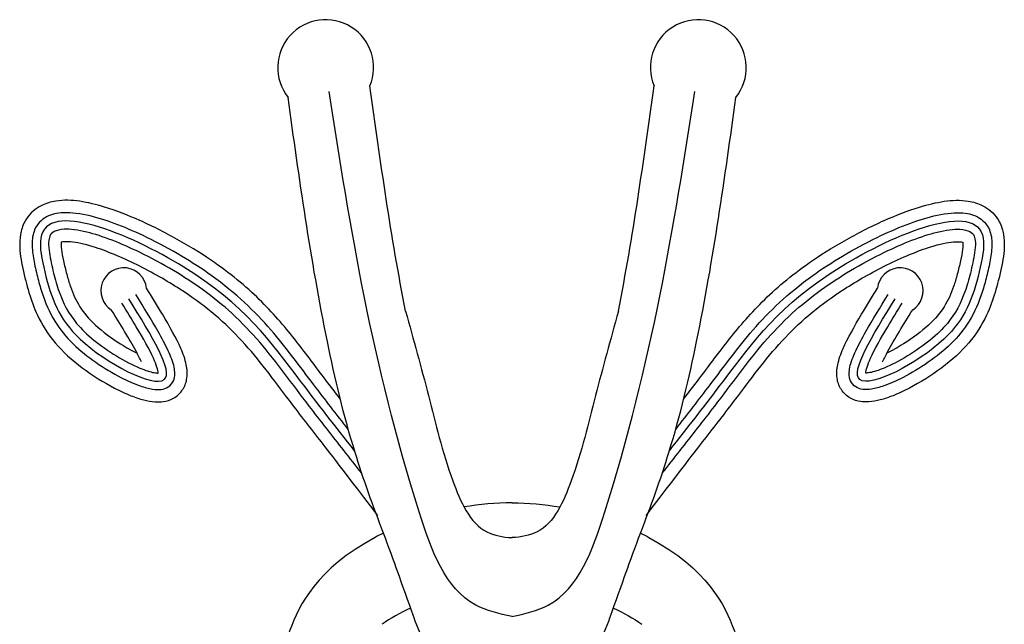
# Model space of a CAD drawing. Header units: millimetres. Extents: x 0 to 5.12, y 0 to 1.7.
# Tile 4 of 8: x 1.6065 to 1.6601, y 0.9391 to 0.972. Entities that reach past the tile are written whole.
import ezdxf

# ---------------------------------------------------------------- set-up
doc = ezdxf.new("R2010")
doc.units = ezdxf.units.MM

msp = doc.modelspace()

# ---------------------------------------------------------------- linework, layer by layer
at = {"color": 7, "linetype": 'Continuous'}
for centre, radius, start, end in [((1.623177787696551, 0.9693652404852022), 0.002609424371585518, 337.4713067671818, 218.3289215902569), ((1.643457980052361, 0.9693652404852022), 0.002609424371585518, 321.671078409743, 202.5286932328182), ((1.612186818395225, 0.9572211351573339), 0.001244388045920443, 6.499685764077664, 237.1060457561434), ((1.654448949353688, 0.9572211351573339), 0.001244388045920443, 302.8939542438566, 173.5003142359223)]:
    msp.add_arc(centre, radius, start, end, dxfattribs=at)
for start_param, end_param in [(4.701452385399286, 4.924841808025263), (4.701452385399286, 4.924841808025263), (5.338215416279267, 5.385445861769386), (5.338215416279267, 5.385445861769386)]:
    msp.add_ellipse((1.633317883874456, 0.9375777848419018), major_axis=(-0.01177129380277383, -0.0001872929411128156), ratio=0.6873884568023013, start_param=start_param, end_param=end_param, dxfattribs=at)
at = {"color": 7, "linetype": 'Continuous', "extrusion": (0, 0, -1)}
for start_param, end_param in [(4.701452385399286, 4.924841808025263), (4.701452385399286, 4.924841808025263), (5.338215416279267, 5.385445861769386), (5.338215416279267, 5.385445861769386)]:
    msp.add_ellipse((1.633317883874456, 0.9375777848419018), major_axis=(0.01177129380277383, -0.0001872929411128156), ratio=0.6873884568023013, start_param=start_param, end_param=end_param, dxfattribs=at)
at = {"color": 7, "linetype": 'Continuous'}
for points in [[(1.62752928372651, 0.9561055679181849), (1.626727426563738, 0.9601641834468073), (1.626160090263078, 0.9642432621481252), (1.62558808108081, 0.9683654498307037)], [(1.639106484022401, 0.9561055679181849), (1.639908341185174, 0.9601641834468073), (1.640475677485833, 0.9642432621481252), (1.641047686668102, 0.9683654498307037)], [(1.627801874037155, 0.9399442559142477), (1.627228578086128, 0.9396804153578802), (1.62670633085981, 0.9393796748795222), (1.626245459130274, 0.9390559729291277)], [(1.627801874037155, 0.9399442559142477), (1.627228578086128, 0.9396804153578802), (1.62670633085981, 0.9393796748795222), (1.626245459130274, 0.9390559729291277)], [(1.638833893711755, 0.9399442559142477), (1.639407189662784, 0.9396804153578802), (1.6399294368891, 0.9393796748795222), (1.640390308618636, 0.9390559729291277)], [(1.638833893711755, 0.9399442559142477), (1.639407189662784, 0.9396804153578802), (1.6399294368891, 0.9393796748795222), (1.640390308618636, 0.9390559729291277)]]:
    msp.add_open_spline(points, degree=3, dxfattribs=at)
at = {"color": 252, "linetype": 'Continuous'}
for points in [[(1.633317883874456, 0.9394767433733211), (1.63134301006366, 0.940104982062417), (1.628267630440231, 0.9451764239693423), (1.623359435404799, 0.9680561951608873)], [(1.633317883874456, 0.9394767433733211), (1.635292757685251, 0.940104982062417), (1.638368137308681, 0.9451764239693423), (1.643276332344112, 0.9680561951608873)]]:
    msp.add_spline(points, degree=3, dxfattribs=at)
at = {"color": 7, "linetype": 'Continuous'}
for points, knots in [([(1.633317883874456, 0.9336763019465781), (1.63105184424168, 0.933653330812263), (1.629906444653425, 0.9352952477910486), (1.629115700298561, 0.9365465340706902), (1.628175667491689, 0.9388617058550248), (1.62773922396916, 0.9401367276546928), (1.627302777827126, 0.9413110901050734), (1.626899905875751, 0.9424854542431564), (1.626597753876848, 0.9432907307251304), (1.625761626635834, 0.9454907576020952), (1.625232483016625, 0.9469435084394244), (1.624159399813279, 0.9504180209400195), (1.62368194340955, 0.9524519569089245), (1.622349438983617, 0.9589511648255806), (1.621737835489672, 0.96337226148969), (1.62113078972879, 0.9677469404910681)], [0.09771276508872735, 0.09771276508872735, 0.09771276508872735, 0.09771276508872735, 0.8651173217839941, 0.8651173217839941, 2.038071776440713, 2.038071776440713, 3.001207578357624, 3.001207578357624, 3.964343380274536, 3.964343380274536, 5.890614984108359, 5.890614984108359, 8.529257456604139, 8.529257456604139, 14.44684566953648, 14.44684566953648, 14.44684566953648, 14.44684566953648]), ([(1.633317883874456, 0.9336763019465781), (1.635583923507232, 0.933653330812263), (1.636729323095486, 0.9352952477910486), (1.637520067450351, 0.9365465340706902), (1.638460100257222, 0.9388617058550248), (1.638896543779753, 0.9401367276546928), (1.639332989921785, 0.9413110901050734), (1.639735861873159, 0.9424854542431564), (1.640038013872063, 0.9432907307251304), (1.640874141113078, 0.9454907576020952), (1.641403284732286, 0.9469435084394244), (1.642476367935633, 0.9504180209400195), (1.642953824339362, 0.9524519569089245), (1.644286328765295, 0.9589511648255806), (1.644897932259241, 0.96337226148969), (1.645504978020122, 0.9677469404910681)], [0.09771276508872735, 0.09771276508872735, 0.09771276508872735, 0.09771276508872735, 0.8651173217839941, 0.8651173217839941, 2.038071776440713, 2.038071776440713, 3.001207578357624, 3.001207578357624, 3.964343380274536, 3.964343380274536, 5.890614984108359, 5.890614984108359, 8.529257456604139, 8.529257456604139, 14.44684566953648, 14.44684566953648, 14.44684566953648, 14.44684566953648]), ([(1.623973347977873, 0.9513270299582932), (1.623707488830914, 0.9516706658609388), (1.623445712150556, 0.9520111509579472), (1.622646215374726, 0.9530591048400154), (1.622135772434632, 0.9537575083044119), (1.6210211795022, 0.9551756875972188), (1.620418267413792, 0.9558924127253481), (1.618978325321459, 0.957325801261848), (1.618143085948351, 0.9580406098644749), (1.616552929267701, 0.9591496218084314), (1.615917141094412, 0.9595507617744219), (1.614537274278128, 0.9603338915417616), (1.613801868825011, 0.960710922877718), (1.612420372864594, 0.9613286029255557), (1.611774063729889, 0.9615805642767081), (1.610685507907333, 0.9619130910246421), (1.610236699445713, 0.9620221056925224), (1.609354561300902, 0.9621477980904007), (1.608926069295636, 0.9621667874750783), (1.608223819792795, 0.9620570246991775), (1.607954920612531, 0.9619802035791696), (1.607545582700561, 0.9617708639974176), (1.607390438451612, 0.961666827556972), (1.607119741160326, 0.9614270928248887), (1.606998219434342, 0.9612887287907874), (1.606759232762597, 0.9609278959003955), (1.606659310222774, 0.960687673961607), (1.606545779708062, 0.9602212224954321), (1.6065251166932, 0.9599900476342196), (1.606525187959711, 0.9595262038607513), (1.606546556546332, 0.9593020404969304), (1.606609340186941, 0.9588560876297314), (1.606650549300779, 0.958639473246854), (1.606794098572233, 0.9579678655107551), (1.606900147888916, 0.9575495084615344), (1.60715168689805, 0.9567080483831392), (1.607300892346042, 0.956292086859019), (1.607736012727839, 0.9553675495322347), (1.608049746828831, 0.954863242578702), (1.608861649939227, 0.9539034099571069), (1.60937064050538, 0.9534426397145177), (1.610489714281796, 0.9526042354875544), (1.611095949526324, 0.9522258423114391), (1.611988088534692, 0.9517601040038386), (1.61228673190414, 0.9516204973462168), (1.612815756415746, 0.9514097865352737), (1.613046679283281, 0.9513305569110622), (1.613481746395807, 0.9512181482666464), (1.613678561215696, 0.9511801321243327), (1.614040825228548, 0.9511570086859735), (1.614191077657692, 0.9511594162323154), (1.614517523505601, 0.9512100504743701), (1.614708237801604, 0.9512625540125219), (1.614991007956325, 0.9514219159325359), (1.615092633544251, 0.951495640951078), (1.615260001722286, 0.9516540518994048), (1.615332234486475, 0.9517406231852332), (1.615450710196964, 0.9519201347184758), (1.615499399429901, 0.9520165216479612), (1.615567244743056, 0.9521898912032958), (1.615591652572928, 0.9522759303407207), (1.615642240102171, 0.9525237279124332), (1.615646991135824, 0.9526697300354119), (1.615634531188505, 0.9529412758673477), (1.615615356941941, 0.9530678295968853), (1.61552836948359, 0.9534868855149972), (1.615423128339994, 0.9537736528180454), (1.615043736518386, 0.9546447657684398), (1.614690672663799, 0.9552735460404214), (1.61401708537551, 0.9564045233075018), (1.613718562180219, 0.9568856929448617), (1.61342320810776, 0.9573619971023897)], [34.96442907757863, 34.96442907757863, 34.96442907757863, 34.96442907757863, 35.58065056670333, 35.58065056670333, 36.88043587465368, 36.88043587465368, 38.18022118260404, 38.18022118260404, 39.4800064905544, 39.4800064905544, 40.21395238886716, 40.21395238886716, 40.94789828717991, 40.94789828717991, 41.58929773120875, 41.58929773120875, 42.06243835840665, 42.06243835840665, 42.53557898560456, 42.53557898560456, 42.82090262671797, 42.82090262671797, 42.98972344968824, 42.98972344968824, 43.15854427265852, 43.15854427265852, 43.38232888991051, 43.38232888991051, 43.6061135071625, 43.6061135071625, 43.84751532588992, 43.84751532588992, 44.08891714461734, 44.08891714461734, 44.61773583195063, 44.61773583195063, 45.14655451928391, 45.14655451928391, 45.81154511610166, 45.81154511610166, 46.47653571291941, 46.47653571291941, 47.14152630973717, 47.14152630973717, 47.4812633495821, 47.4812633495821, 47.75808054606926, 47.75808054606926, 47.99768934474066, 47.99768934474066, 48.15365384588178, 48.15365384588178, 48.30961834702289, 48.30961834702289, 48.38745324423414, 48.38745324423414, 48.46528814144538, 48.46528814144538, 48.53581677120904, 48.53581677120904, 48.6063454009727, 48.6063454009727, 48.74740266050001, 48.74740266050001, 48.88845992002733, 48.88845992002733, 49.25193024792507, 49.25193024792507, 49.97860712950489, 49.97860712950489, 50.48986306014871, 50.48986306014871, 50.48986306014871, 50.48986306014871]), ([(1.642662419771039, 0.9513270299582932), (1.642928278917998, 0.9516706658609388), (1.643190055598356, 0.9520111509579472), (1.643989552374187, 0.9530591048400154), (1.644499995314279, 0.9537575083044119), (1.64561458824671, 0.9551756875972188), (1.646217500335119, 0.9558924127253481), (1.647657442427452, 0.957325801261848), (1.648492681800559, 0.9580406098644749), (1.650082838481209, 0.9591496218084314), (1.650718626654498, 0.9595507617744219), (1.652098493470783, 0.9603338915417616), (1.6528338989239, 0.960710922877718), (1.654215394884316, 0.9613286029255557), (1.654861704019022, 0.9615805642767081), (1.655950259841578, 0.9619130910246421), (1.656399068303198, 0.9620221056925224), (1.657281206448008, 0.9621477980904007), (1.657709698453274, 0.9621667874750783), (1.658411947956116, 0.9620570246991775), (1.658680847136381, 0.9619802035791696), (1.65909018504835, 0.9617708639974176), (1.659245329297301, 0.961666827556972), (1.659516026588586, 0.9614270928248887), (1.659637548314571, 0.9612887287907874), (1.659876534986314, 0.9609278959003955), (1.659976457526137, 0.960687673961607), (1.66008998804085, 0.9602212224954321), (1.660110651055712, 0.9599900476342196), (1.660110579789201, 0.9595262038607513), (1.660089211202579, 0.9593020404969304), (1.66002642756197, 0.9588560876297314), (1.659985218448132, 0.958639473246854), (1.659841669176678, 0.9579678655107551), (1.659735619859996, 0.9575495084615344), (1.659484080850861, 0.9567080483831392), (1.659334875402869, 0.956292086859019), (1.658899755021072, 0.9553675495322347), (1.65858602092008, 0.954863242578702), (1.657774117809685, 0.9539034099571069), (1.65726512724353, 0.9534426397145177), (1.656146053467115, 0.9526042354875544), (1.655539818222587, 0.9522258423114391), (1.65464767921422, 0.9517601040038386), (1.654349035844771, 0.9516204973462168), (1.653820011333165, 0.9514097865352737), (1.653589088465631, 0.9513305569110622), (1.653154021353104, 0.9512181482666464), (1.652957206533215, 0.9511801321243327), (1.652594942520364, 0.9511570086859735), (1.65244469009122, 0.9511594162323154), (1.652118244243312, 0.9512100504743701), (1.651927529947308, 0.9512625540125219), (1.651644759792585, 0.9514219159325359), (1.651543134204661, 0.951495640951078), (1.651375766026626, 0.9516540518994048), (1.651303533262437, 0.9517406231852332), (1.651185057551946, 0.9519201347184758), (1.651136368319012, 0.9520165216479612), (1.651068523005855, 0.9521898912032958), (1.651044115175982, 0.9522759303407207), (1.650993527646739, 0.9525237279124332), (1.650988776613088, 0.9526697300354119), (1.651001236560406, 0.9529412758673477), (1.65102041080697, 0.9530678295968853), (1.651107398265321, 0.9534868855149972), (1.651212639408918, 0.9537736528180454), (1.651592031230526, 0.9546447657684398), (1.651945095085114, 0.9552735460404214), (1.652618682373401, 0.9564045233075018), (1.652917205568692, 0.9568856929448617), (1.653212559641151, 0.9573619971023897)], [34.96442907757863, 34.96442907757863, 34.96442907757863, 34.96442907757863, 35.58065056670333, 35.58065056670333, 36.88043587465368, 36.88043587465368, 38.18022118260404, 38.18022118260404, 39.4800064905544, 39.4800064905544, 40.21395238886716, 40.21395238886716, 40.94789828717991, 40.94789828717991, 41.58929773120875, 41.58929773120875, 42.06243835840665, 42.06243835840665, 42.53557898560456, 42.53557898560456, 42.82090262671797, 42.82090262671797, 42.98972344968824, 42.98972344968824, 43.15854427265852, 43.15854427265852, 43.38232888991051, 43.38232888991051, 43.6061135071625, 43.6061135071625, 43.84751532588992, 43.84751532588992, 44.08891714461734, 44.08891714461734, 44.61773583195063, 44.61773583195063, 45.14655451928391, 45.14655451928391, 45.81154511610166, 45.81154511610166, 46.47653571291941, 46.47653571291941, 47.14152630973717, 47.14152630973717, 47.4812633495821, 47.4812633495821, 47.75808054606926, 47.75808054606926, 47.99768934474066, 47.99768934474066, 48.15365384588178, 48.15365384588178, 48.30961834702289, 48.30961834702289, 48.38745324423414, 48.38745324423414, 48.46528814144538, 48.46528814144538, 48.53581677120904, 48.53581677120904, 48.6063454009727, 48.6063454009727, 48.74740266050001, 48.74740266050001, 48.88845992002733, 48.88845992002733, 49.25193024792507, 49.25193024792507, 49.97860712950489, 49.97860712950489, 50.48986306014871, 50.48986306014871, 50.48986306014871, 50.48986306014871]), ([(1.608778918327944, 0.9598633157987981), (1.608772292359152, 0.9597915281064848), (1.608775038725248, 0.9596427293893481), (1.608818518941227, 0.9592856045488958), (1.608857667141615, 0.9590740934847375), (1.608959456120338, 0.9586074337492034), (1.609022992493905, 0.9583494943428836), (1.609148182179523, 0.9578794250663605), (1.60921312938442, 0.9576600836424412), (1.609424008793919, 0.9570433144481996), (1.609583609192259, 0.956688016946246), (1.610009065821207, 0.9560119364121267), (1.61027757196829, 0.9556858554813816), (1.611028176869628, 0.9549964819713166), (1.611517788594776, 0.9546328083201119), (1.612320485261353, 0.9541304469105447), (1.612627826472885, 0.9539592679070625), (1.612912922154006, 0.9538184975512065)], [43.50555077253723, 43.50555077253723, 43.50555077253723, 43.50555077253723, 43.80749857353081, 43.80749857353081, 44.10944637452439, 44.10944637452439, 44.44822662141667, 44.44822662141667, 44.78700686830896, 44.78700686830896, 45.46456736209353, 45.46456736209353, 46.14212785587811, 46.14212785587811, 46.81968834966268, 46.81968834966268, 47.22813849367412, 47.22813849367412, 47.22813849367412, 47.22813849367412]), ([(1.626011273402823, 0.9449727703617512), (1.623766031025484, 0.947937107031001), (1.623252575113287, 0.9485895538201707), (1.622166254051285, 0.9499828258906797), (1.621596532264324, 0.9507228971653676), (1.620616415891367, 0.9520180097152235), (1.620201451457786, 0.952576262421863), (1.619357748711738, 0.9536490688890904), (1.618924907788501, 0.9541671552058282), (1.61799862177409, 0.9551426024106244), (1.617513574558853, 0.9556018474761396), (1.616450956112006, 0.9564743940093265), (1.615888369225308, 0.9568875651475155), (1.614546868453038, 0.9577535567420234), (1.613738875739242, 0.9582159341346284), (1.612087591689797, 0.9590337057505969), (1.61124497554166, 0.9593860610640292), (1.610043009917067, 0.9597581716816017), (1.60961686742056, 0.9598484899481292), (1.60904425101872, 0.9599010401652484), (1.608866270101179, 0.9598845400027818), (1.608778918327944, 0.9598633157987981)], [33.41135270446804, 33.41135270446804, 33.41135270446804, 33.41135270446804, 34.54257649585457, 34.54257649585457, 35.85902181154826, 35.85902181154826, 36.90401090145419, 36.90401090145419, 37.94899999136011, 37.94899999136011, 38.90244467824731, 38.90244467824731, 39.75333201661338, 39.75333201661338, 40.66563304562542, 40.66563304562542, 41.57793407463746, 41.57793407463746, 42.16947686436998, 42.16947686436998, 42.62284713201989, 42.62284713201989, 42.62284713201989, 42.62284713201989]), ([(1.640624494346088, 0.9449727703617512), (1.642869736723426, 0.947937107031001), (1.643383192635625, 0.9485895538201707), (1.644469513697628, 0.9499828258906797), (1.645039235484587, 0.9507228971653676), (1.646019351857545, 0.9520180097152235), (1.646434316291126, 0.952576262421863), (1.647278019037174, 0.9536490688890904), (1.64771085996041, 0.9541671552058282), (1.648637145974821, 0.9551426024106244), (1.649122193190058, 0.9556018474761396), (1.650184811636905, 0.9564743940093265), (1.650747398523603, 0.9568875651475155), (1.652088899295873, 0.9577535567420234), (1.652896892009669, 0.9582159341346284), (1.654548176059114, 0.9590337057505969), (1.655390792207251, 0.9593860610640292), (1.656592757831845, 0.9597581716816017), (1.65701890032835, 0.9598484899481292), (1.657591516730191, 0.9599010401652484), (1.657769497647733, 0.9598845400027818), (1.657856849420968, 0.9598633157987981)], [33.41135270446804, 33.41135270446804, 33.41135270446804, 33.41135270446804, 34.54257649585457, 34.54257649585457, 35.85902181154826, 35.85902181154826, 36.90401090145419, 36.90401090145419, 37.94899999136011, 37.94899999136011, 38.90244467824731, 38.90244467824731, 39.75333201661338, 39.75333201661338, 40.66563304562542, 40.66563304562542, 41.57793407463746, 41.57793407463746, 42.16947686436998, 42.16947686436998, 42.62284713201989, 42.62284713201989, 42.62284713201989, 42.62284713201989]), ([(1.657856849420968, 0.9598633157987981), (1.657863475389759, 0.9597915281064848), (1.657860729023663, 0.9596427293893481), (1.657817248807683, 0.9592856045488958), (1.657778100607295, 0.9590740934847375), (1.657676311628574, 0.9586074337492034), (1.657612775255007, 0.9583494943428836), (1.657487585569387, 0.9578794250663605), (1.657422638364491, 0.9576600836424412), (1.657211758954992, 0.9570433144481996), (1.657052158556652, 0.956688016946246), (1.656626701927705, 0.9560119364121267), (1.656358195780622, 0.9556858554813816), (1.655607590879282, 0.9549964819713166), (1.655117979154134, 0.9546328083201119), (1.654315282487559, 0.9541304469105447), (1.654007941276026, 0.9539592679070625), (1.653722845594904, 0.9538184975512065)], [43.50555077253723, 43.50555077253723, 43.50555077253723, 43.50555077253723, 43.80749857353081, 43.80749857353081, 44.10944637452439, 44.10944637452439, 44.44822662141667, 44.44822662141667, 44.78700686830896, 44.78700686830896, 45.46456736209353, 45.46456736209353, 46.14212785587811, 46.14212785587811, 46.81968834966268, 46.81968834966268, 47.22813849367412, 47.22813849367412, 47.22813849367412, 47.22813849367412]), ([(1.61314858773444, 0.9533530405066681), (1.613067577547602, 0.953524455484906), (1.612968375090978, 0.9537175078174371), (1.612499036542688, 0.9545804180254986), (1.612009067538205, 0.9553730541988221), (1.611511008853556, 0.956176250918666)], [49.35518887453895, 49.35518887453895, 49.35518887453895, 49.35518887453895, 49.62780252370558, 49.62780252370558, 50.48986306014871, 50.48986306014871, 50.48986306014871, 50.48986306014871]), ([(1.62752928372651, 0.9561055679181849), (1.627957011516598, 0.9545623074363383), (1.628818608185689, 0.9514536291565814), (1.629751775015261, 0.9474551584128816), (1.631249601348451, 0.9440568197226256), (1.632822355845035, 0.943807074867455), (1.633317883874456, 0.9437753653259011)], [0, 0, 0, 0, 2.115008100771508, 4.260382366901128, 5.748109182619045, 6.383715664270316, 6.383715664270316, 6.383715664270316, 6.383715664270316]), ([(1.639106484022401, 0.9561055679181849), (1.638678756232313, 0.9545623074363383), (1.637817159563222, 0.9514536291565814), (1.63688399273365, 0.9474551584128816), (1.635386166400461, 0.9440568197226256), (1.633813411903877, 0.943807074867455), (1.633317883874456, 0.9437753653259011)], [0, 0, 0, 0, 2.115008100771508, 4.260382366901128, 5.748109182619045, 6.383715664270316, 6.383715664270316, 6.383715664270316, 6.383715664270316]), ([(1.653487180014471, 0.9533530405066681), (1.65356819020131, 0.953524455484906), (1.653667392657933, 0.9537175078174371), (1.654136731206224, 0.9545804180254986), (1.654626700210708, 0.9553730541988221), (1.655124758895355, 0.956176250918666)], [49.35518887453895, 49.35518887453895, 49.35518887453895, 49.35518887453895, 49.62780252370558, 49.62780252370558, 50.48986306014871, 50.48986306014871, 50.48986306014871, 50.48986306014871]), ([(1.625879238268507, 0.9437878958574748), (1.622658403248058, 0.9420584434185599), (1.620678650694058, 0.9378151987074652), (1.620558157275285, 0.9363701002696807), (1.620616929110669, 0.935596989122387), (1.620619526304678, 0.9355655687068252)], [0.2746638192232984, 0.2746638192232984, 0.2746638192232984, 0.2746638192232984, 1.0171180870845, 1.879659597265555, 1.916224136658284, 1.916224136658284, 1.916224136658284, 1.916224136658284]), ([(1.625879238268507, 0.9437878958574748), (1.622658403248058, 0.9420584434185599), (1.620678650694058, 0.9378151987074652), (1.620558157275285, 0.9363701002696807), (1.620616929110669, 0.935596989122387), (1.620619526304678, 0.9355655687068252)], [0.2746638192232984, 0.2746638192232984, 0.2746638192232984, 0.2746638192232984, 1.0171180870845, 1.879659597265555, 1.916224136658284, 1.916224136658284, 1.916224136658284, 1.916224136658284]), ([(1.640756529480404, 0.9437878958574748), (1.643977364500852, 0.9420584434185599), (1.645957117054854, 0.9378151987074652), (1.646077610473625, 0.9363701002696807), (1.646018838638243, 0.935596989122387), (1.646016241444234, 0.9355655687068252)], [0.2746638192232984, 0.2746638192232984, 0.2746638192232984, 0.2746638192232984, 1.0171180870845, 1.879659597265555, 1.916224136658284, 1.916224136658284, 1.916224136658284, 1.916224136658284]), ([(1.640756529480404, 0.9437878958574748), (1.643977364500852, 0.9420584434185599), (1.645957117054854, 0.9378151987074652), (1.646077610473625, 0.9363701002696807), (1.646018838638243, 0.935596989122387), (1.646016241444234, 0.9355655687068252)], [0.2746638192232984, 0.2746638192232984, 0.2746638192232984, 0.2746638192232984, 1.0171180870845, 1.879659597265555, 1.916224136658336, 1.916224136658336, 1.916224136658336, 1.916224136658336])]:
    msp.add_open_spline(points, degree=3, knots=knots, dxfattribs=at)
at = {"color": 252, "linetype": 'Continuous'}
for points, knots in [([(1.624749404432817, 0.9485080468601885), (1.623724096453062, 0.9498083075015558), (1.621001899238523, 0.9533037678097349), (1.617494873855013, 0.9582537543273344), (1.606979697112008, 0.9626142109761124), (1.608055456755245, 0.95731865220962), (1.609146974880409, 0.9543029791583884), (1.616234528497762, 0.9506935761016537), (1.613698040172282, 0.9547840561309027), (1.612467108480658, 0.9567691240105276)], [33.71746288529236, 33.71746288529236, 33.71746288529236, 33.71746288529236, 35.96727479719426, 39.91666572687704, 43.44338133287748, 44.26139938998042, 46.09975008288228, 48.35938639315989, 50.48986306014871, 50.48986306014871, 50.48986306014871, 50.48986306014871]), ([(1.641886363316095, 0.9485080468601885), (1.642911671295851, 0.9498083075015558), (1.645633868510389, 0.9533037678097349), (1.649140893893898, 0.9582537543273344), (1.659656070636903, 0.9626142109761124), (1.658580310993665, 0.95731865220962), (1.657488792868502, 0.9543029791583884), (1.65040123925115, 0.9506935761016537), (1.65293772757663, 0.9547840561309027), (1.654168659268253, 0.9567691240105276)], [33.71746288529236, 33.71746288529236, 33.71746288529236, 33.71746288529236, 35.96727479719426, 39.91666572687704, 43.44338133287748, 44.26139938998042, 46.09975008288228, 48.35938639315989, 50.48986306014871, 50.48986306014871, 50.48986306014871, 50.48986306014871]), ([(1.624409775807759, 0.9496681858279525), (1.623763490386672, 0.9504930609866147), (1.623135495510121, 0.9513031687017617), (1.621760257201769, 0.9531102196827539), (1.621049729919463, 0.954101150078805), (1.619331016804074, 0.9560819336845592), (1.618320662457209, 0.9570654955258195), (1.616460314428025, 0.958398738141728), (1.61591804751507, 0.9587533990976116), (1.614728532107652, 0.9594590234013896), (1.614087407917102, 0.9598065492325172), (1.612389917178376, 0.96063014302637), (1.611321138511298, 0.9610565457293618), (1.609840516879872, 0.961413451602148), (1.609349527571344, 0.9614824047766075), (1.608569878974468, 0.9614464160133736), (1.608257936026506, 0.9613826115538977), (1.607703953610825, 0.961087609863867), (1.607469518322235, 0.9608450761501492), (1.607237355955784, 0.9603020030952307), (1.607198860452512, 0.9600289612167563), (1.607201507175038, 0.959478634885), (1.607237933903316, 0.9591938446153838), (1.607344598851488, 0.9585969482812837), (1.607417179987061, 0.9582882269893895), (1.607562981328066, 0.9577021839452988), (1.607640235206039, 0.9574184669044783), (1.607904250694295, 0.9565882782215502), (1.608124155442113, 0.9560617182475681), (1.608699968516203, 0.9551276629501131), (1.609029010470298, 0.9547157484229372), (1.610161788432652, 0.9536232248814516), (1.611130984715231, 0.9529645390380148), (1.612404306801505, 0.952306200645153), (1.612759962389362, 0.9521483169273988), (1.613324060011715, 0.9519522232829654), (1.61354473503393, 0.951892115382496), (1.613916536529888, 0.9518358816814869), (1.614072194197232, 0.9518269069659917), (1.614354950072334, 0.9518659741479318), (1.614484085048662, 0.9519029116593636), (1.61472832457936, 0.9520600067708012), (1.614831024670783, 0.9521829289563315), (1.614945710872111, 0.9524375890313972), (1.614965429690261, 0.9525660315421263), (1.614969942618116, 0.9528108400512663), (1.614954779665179, 0.9529297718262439), (1.614870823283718, 0.9533317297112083), (1.614756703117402, 0.9536275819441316), (1.614456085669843, 0.9542796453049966), (1.614268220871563, 0.9546331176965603), (1.613698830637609, 0.955637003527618), (1.613272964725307, 0.956323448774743), (1.612849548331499, 0.9570062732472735)], [34.22944252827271, 34.22944252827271, 34.22944252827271, 34.22944252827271, 35.67556397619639, 35.67556397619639, 37.53008684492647, 37.53008684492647, 39.38460971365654, 39.38460971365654, 40.05533419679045, 40.05533419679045, 40.72605867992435, 40.72605867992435, 41.80465863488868, 41.80465863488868, 42.39730797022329, 42.39730797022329, 42.83353177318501, 42.83353177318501, 43.26975557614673, 43.26975557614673, 43.61158632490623, 43.61158632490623, 43.95341707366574, 43.95341707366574, 44.32580419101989, 44.32580419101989, 44.69819130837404, 44.69819130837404, 45.44296554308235, 45.44296554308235, 46.07239999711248, 46.07239999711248, 47.15723668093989, 47.15723668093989, 47.59493298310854, 47.59493298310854, 47.90502834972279, 47.90502834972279, 48.14367201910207, 48.14367201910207, 48.33024322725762, 48.33024322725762, 48.51681443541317, 48.51681443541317, 48.70338564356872, 48.70338564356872, 48.88995685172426, 48.88995685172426, 49.32348883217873, 49.32348883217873, 49.7570208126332, 49.7570208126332, 50.48986306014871, 50.48986306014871, 50.48986306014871, 50.48986306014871]), ([(1.642225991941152, 0.9496681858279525), (1.64287227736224, 0.9504930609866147), (1.643500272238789, 0.9513031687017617), (1.644875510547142, 0.9531102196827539), (1.64558603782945, 0.954101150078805), (1.647304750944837, 0.9560819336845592), (1.648315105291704, 0.9570654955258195), (1.650175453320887, 0.958398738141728), (1.650717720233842, 0.9587533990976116), (1.65190723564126, 0.9594590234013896), (1.652548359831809, 0.9598065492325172), (1.654245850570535, 0.96063014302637), (1.655314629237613, 0.9610565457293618), (1.65679525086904, 0.961413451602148), (1.657286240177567, 0.9614824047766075), (1.658065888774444, 0.9614464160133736), (1.658377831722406, 0.9613826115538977), (1.658931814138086, 0.961087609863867), (1.659166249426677, 0.9608450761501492), (1.659398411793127, 0.9603020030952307), (1.659436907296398, 0.9600289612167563), (1.659434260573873, 0.959478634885), (1.659397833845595, 0.9591938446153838), (1.659291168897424, 0.9585969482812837), (1.659218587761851, 0.9582882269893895), (1.659072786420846, 0.9577021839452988), (1.658995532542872, 0.9574184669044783), (1.658731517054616, 0.9565882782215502), (1.658511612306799, 0.9560617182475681), (1.657935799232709, 0.9551276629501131), (1.657606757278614, 0.9547157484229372), (1.656473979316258, 0.9536232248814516), (1.65550478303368, 0.9529645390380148), (1.654231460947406, 0.952306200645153), (1.65387580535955, 0.9521483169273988), (1.653311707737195, 0.9519522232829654), (1.653091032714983, 0.951892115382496), (1.652719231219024, 0.9518358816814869), (1.65256357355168, 0.9518269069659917), (1.652280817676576, 0.9518659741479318), (1.65215168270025, 0.9519029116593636), (1.65190744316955, 0.9520600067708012), (1.651804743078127, 0.9521829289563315), (1.6516900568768, 0.9524375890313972), (1.65167033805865, 0.9525660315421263), (1.651665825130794, 0.9528108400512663), (1.651680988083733, 0.9529297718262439), (1.651764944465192, 0.9533317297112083), (1.651879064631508, 0.9536275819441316), (1.652179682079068, 0.9542796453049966), (1.652367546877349, 0.9546331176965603), (1.652936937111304, 0.955637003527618), (1.653362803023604, 0.956323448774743), (1.653786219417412, 0.9570062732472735)], [34.22944252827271, 34.22944252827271, 34.22944252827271, 34.22944252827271, 35.67556397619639, 35.67556397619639, 37.53008684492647, 37.53008684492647, 39.38460971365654, 39.38460971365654, 40.05533419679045, 40.05533419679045, 40.72605867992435, 40.72605867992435, 41.80465863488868, 41.80465863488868, 42.39730797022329, 42.39730797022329, 42.83353177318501, 42.83353177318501, 43.26975557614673, 43.26975557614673, 43.61158632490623, 43.61158632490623, 43.95341707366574, 43.95341707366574, 44.32580419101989, 44.32580419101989, 44.69819130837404, 44.69819130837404, 45.44296554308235, 45.44296554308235, 46.07239999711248, 46.07239999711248, 47.15723668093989, 47.15723668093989, 47.59493298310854, 47.59493298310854, 47.90502834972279, 47.90502834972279, 48.14367201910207, 48.14367201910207, 48.33024322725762, 48.33024322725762, 48.51681443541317, 48.51681443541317, 48.70338564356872, 48.70338564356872, 48.88995685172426, 48.88995685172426, 49.32348883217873, 49.32348883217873, 49.7570208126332, 49.7570208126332, 50.48986306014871, 50.48986306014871, 50.48986306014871, 50.48986306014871]), ([(1.625144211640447, 0.9472830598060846), (1.624817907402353, 0.947694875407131), (1.624494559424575, 0.9481039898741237), (1.623527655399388, 0.9493324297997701), (1.622895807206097, 0.9501421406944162), (1.62182371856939, 0.9515380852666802), (1.62137690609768, 0.952132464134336), (1.620501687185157, 0.9532901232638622), (1.620066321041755, 0.9538543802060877), (1.61913214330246, 0.954943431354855), (1.618636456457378, 0.955469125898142), (1.617593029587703, 0.9564228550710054), (1.617070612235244, 0.9568515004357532), (1.615997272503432, 0.9576252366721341), (1.615472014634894, 0.9579705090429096), (1.614310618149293, 0.9586614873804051), (1.613681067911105, 0.9590032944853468), (1.612045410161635, 0.9597970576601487), (1.611027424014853, 0.960199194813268), (1.60969836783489, 0.9605232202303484), (1.609273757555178, 0.9605771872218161), (1.608708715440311, 0.9605524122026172), (1.608526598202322, 0.9605054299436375), (1.608285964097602, 0.9603784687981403), (1.608220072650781, 0.9603099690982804), (1.608132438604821, 0.9601069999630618), (1.608107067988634, 0.9599967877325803), (1.608095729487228, 0.959683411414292), (1.608110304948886, 0.9594887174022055), (1.608190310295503, 0.9589330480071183), (1.608280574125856, 0.9585432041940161), (1.608462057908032, 0.9578188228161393), (1.608557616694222, 0.9574822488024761), (1.608892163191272, 0.9565328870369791), (1.60917544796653, 0.9559814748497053), (1.609877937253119, 0.9551352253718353), (1.610190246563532, 0.9548306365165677), (1.610936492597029, 0.9542241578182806), (1.611359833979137, 0.9539290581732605), (1.612226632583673, 0.9534016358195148), (1.612671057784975, 0.9531715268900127), (1.613366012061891, 0.9528810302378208), (1.613639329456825, 0.9527949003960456), (1.613936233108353, 0.9527409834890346), (1.614015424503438, 0.9527352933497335), (1.614067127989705, 0.952737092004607)], [33.1752046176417, 33.1752046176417, 33.1752046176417, 33.1752046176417, 33.87940467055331, 33.87940467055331, 35.30582874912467, 35.30582874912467, 36.38801207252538, 36.38801207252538, 37.47019539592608, 37.47019539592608, 38.51068203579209, 38.51068203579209, 39.36400176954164, 39.36400176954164, 40.04472032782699, 40.04472032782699, 40.72543888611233, 40.72543888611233, 41.79637713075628, 41.79637713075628, 42.39405532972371, 42.39405532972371, 42.8307219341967, 42.8307219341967, 43.26738853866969, 43.26738853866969, 43.56215629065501, 43.56215629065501, 43.85692404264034, 43.85692404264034, 44.33976405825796, 44.33976405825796, 44.82260407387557, 44.82260407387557, 45.7882841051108, 45.7882841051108, 46.3306450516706, 46.3306450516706, 46.8730059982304, 46.8730059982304, 47.4335941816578, 47.4335941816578, 47.86788833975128, 47.86788833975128, 48.07699410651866, 48.07699410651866, 48.07699410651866, 48.07699410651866]), ([(1.641491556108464, 0.9472830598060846), (1.641817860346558, 0.947694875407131), (1.642141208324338, 0.9481039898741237), (1.643108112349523, 0.9493324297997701), (1.643739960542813, 0.9501421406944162), (1.644812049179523, 0.9515380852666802), (1.64525886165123, 0.952132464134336), (1.646134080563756, 0.9532901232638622), (1.646569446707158, 0.9538543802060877), (1.647503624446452, 0.954943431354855), (1.647999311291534, 0.955469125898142), (1.649042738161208, 0.9564228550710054), (1.649565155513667, 0.9568515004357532), (1.650638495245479, 0.9576252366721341), (1.651163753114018, 0.9579705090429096), (1.652325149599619, 0.9586614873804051), (1.652954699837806, 0.9590032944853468), (1.654590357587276, 0.9597970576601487), (1.655608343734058, 0.960199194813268), (1.656937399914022, 0.9605232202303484), (1.657362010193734, 0.9605771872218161), (1.657927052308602, 0.9605524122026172), (1.65810916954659, 0.9605054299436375), (1.658349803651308, 0.9603784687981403), (1.65841569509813, 0.9603099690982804), (1.658503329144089, 0.9601069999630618), (1.658528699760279, 0.9599967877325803), (1.658540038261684, 0.959683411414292), (1.658525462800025, 0.9594887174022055), (1.658445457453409, 0.9589330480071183), (1.658355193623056, 0.9585432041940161), (1.658173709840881, 0.9578188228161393), (1.658078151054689, 0.9574822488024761), (1.65774360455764, 0.9565328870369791), (1.657460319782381, 0.9559814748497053), (1.656757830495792, 0.9551352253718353), (1.656445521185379, 0.9548306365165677), (1.655699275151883, 0.9542241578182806), (1.655275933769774, 0.9539290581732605), (1.654409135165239, 0.9534016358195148), (1.653964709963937, 0.9531715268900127), (1.65326975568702, 0.9528810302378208), (1.652996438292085, 0.9527949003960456), (1.652699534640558, 0.9527409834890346), (1.652620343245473, 0.9527352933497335), (1.652568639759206, 0.952737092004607)], [33.1752046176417, 33.1752046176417, 33.1752046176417, 33.1752046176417, 33.87940467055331, 33.87940467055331, 35.30582874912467, 35.30582874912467, 36.38801207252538, 36.38801207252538, 37.47019539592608, 37.47019539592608, 38.51068203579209, 38.51068203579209, 39.36400176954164, 39.36400176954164, 40.04472032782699, 40.04472032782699, 40.72543888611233, 40.72543888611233, 41.79637713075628, 41.79637713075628, 42.39405532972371, 42.39405532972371, 42.8307219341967, 42.8307219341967, 43.26738853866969, 43.26738853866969, 43.56215629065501, 43.56215629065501, 43.85692404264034, 43.85692404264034, 44.33976405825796, 44.33976405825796, 44.82260407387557, 44.82260407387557, 45.7882841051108, 45.7882841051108, 46.3306450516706, 46.3306450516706, 46.8730059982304, 46.8730059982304, 47.4335941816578, 47.4335941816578, 47.86788833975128, 47.86788833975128, 48.07699410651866, 48.07699410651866, 48.07699410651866, 48.07699410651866]), ([(1.614067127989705, 0.952737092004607), (1.614063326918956, 0.9528040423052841), (1.614041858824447, 0.952916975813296), (1.613953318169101, 0.9531949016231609), (1.613887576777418, 0.9533605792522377), (1.613587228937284, 0.9540205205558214), (1.613251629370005, 0.9546159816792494), (1.612621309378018, 0.9556665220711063), (1.612353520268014, 0.9560984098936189), (1.612084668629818, 0.9565319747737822)], [48.75437056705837, 48.75437056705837, 48.75437056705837, 48.75437056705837, 49.03077811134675, 49.03077811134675, 49.30718565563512, 49.30718565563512, 50.02453899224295, 50.02453899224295, 50.48986306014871, 50.48986306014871, 50.48986306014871, 50.48986306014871]), ([(1.652568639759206, 0.952737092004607), (1.652572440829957, 0.9528040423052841), (1.652593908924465, 0.952916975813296), (1.652682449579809, 0.9531949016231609), (1.652748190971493, 0.9533605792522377), (1.653048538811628, 0.9540205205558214), (1.653384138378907, 0.9546159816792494), (1.654014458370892, 0.9556665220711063), (1.654282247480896, 0.9560984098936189), (1.654551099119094, 0.9565319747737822)], [48.75437056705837, 48.75437056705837, 48.75437056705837, 48.75437056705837, 49.03077811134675, 49.03077811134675, 49.30718565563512, 49.30718565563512, 50.02453899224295, 50.02453899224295, 50.48986306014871, 50.48986306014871, 50.48986306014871, 50.48986306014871])]:
    msp.add_open_spline(points, degree=3, knots=knots, dxfattribs=at)

doc.saveas('drawing.dxf')
